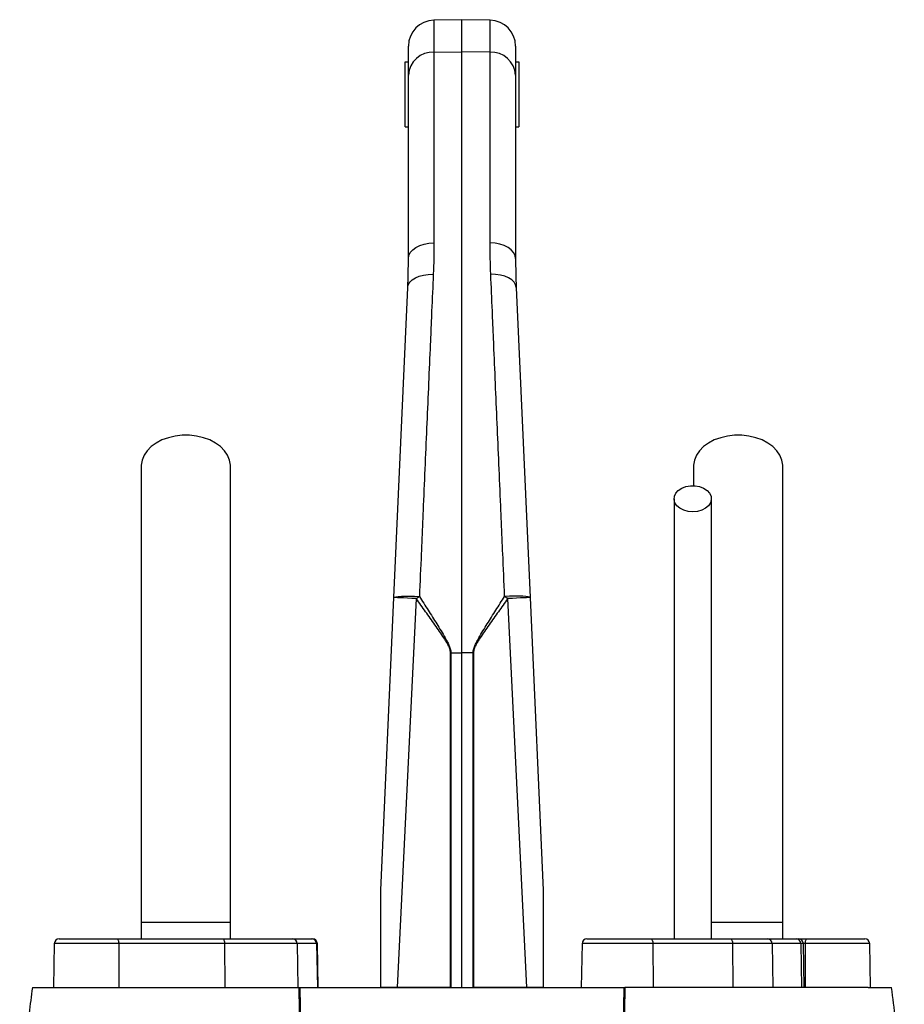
# Model space of a CAD drawing. Header units: millimetres. Extents: x 3838 to 8403, y 897 to 11532.
# Tile 5 of 5: x 5440 to 6802, y 10016 to 11532. Entities that reach past the tile are written whole.
import ezdxf

# ---------------------------------------------------------------- set-up
doc = ezdxf.new("R2010")
doc.units = ezdxf.units.MM
doc.header["$LTSCALE"] = 5

msp = doc.modelspace()

# ---------------------------------------------------------------- linework, layer by layer
at = {"color": 7, "linetype": 'Continuous', "lineweight": 25}
for p, q in [((6120.9, 11531.6), (6077.7, 11530.9)), ((6164.1, 11530.9), (6120.9, 11531.6)), ((6120.9, 11482.4), (6120.9, 11531.6)), ((6038.4, 11446.5), (6038.4, 11490.9)), ((6203.4, 11490.9), (6203.4, 11446.5)), ((6077.7, 11481.7), (6120.9, 11482.4)), ((6077.7, 11481.7), (6077.7, 11188.1)), ((6120.9, 10557), (6120.9, 11482.4)), ((6164.1, 11481.7), (6120.9, 11482.4)), ((6164.1, 11188.1), (6164.1, 11481.7)), ((6033.4, 11366.6), (6033.4, 11466.6)), ((6033.4, 11466.6), (6038.4, 11466.6)), ((6203.4, 11466.6), (6208.4, 11466.6)), ((6208.4, 11466.6), (6208.4, 11366.6)), ((6038.4, 11164), (6038.4, 11446.5)), ((6203.4, 11446.5), (6203.4, 11164)), ((6033.4, 11366.6), (6038.4, 11366.6)), ((6203.4, 11366.6), (6208.4, 11366.6)), ((6016.1, 10642.3), (6037.4, 11119.3)), ((6204.4, 11119.3), (6225.8, 10642.3)), ((6477.2, 10844.2), (6477.2, 10814.1)), ((5995.9, 10191.6), (6016.1, 10642.3)), ((6050.4, 10640.5), (6021.3, 10041.6)), ((6220.6, 10041.6), (6191.4, 10640.5)), ((6225.8, 10642.3), (6245.9, 10191.6)), ((6103.1, 10041.6), (6103.1, 10557)), ((6103.8, 10557), (6120.9, 10557)), ((6103.8, 10557), (6103.8, 10041.6)), ((6138, 10557), (6120.9, 10557)), ((6120.9, 10041.6), (6120.9, 10557)), ((6138.7, 10557), (6138, 10557)), ((6138, 10041.6), (6138, 10557)), ((6138.7, 10557), (6138.7, 10041.6)), ((5627.2, 10141.6), (5627.2, 10116.6)), ((5764.7, 10141.6), (5627.2, 10141.6)), ((5764.7, 10116.6), (5764.7, 10141.6)), ((6614.7, 10141.6), (6504.3, 10141.6)), ((6614.7, 10116.6), (6614.7, 10141.6)), ((5501, 10116.6), (5590, 10116.6)), ((5590, 10116.6), (5752.8, 10116.6)), ((5752.8, 10116.6), (5859.7, 10116.6)), ((5859.7, 10116.6), (5889.8, 10116.6)), ((5889.8, 10116.6), (5890.8, 10116.6)), ((6313.2, 10116.6), (6411.1, 10116.6)), ((6411.1, 10116.6), (6533.8, 10116.6)), ((6533.8, 10116.6), (6591, 10116.6)), ((6591, 10116.6), (6635.2, 10116.6)), ((6635.2, 10116.6), (6638.7, 10116.6)), ((6638.7, 10116.6), (6651.8, 10116.6)), ((6651.8, 10116.6), (6740.8, 10116.6)), ((5493.5, 10109.3), (5492.4, 10041.6)), ((5592.6, 10109.3), (5593, 10041.6)), ((5755.4, 10109.3), (5592.6, 10109.3)), ((5755.4, 10109.3), (5755.8, 10041.6)), ((5867.1, 10109.3), (5755.4, 10109.3)), ((5867.1, 10109.3), (5868.3, 10041.6)), ((5897.2, 10109.3), (5867.1, 10109.3)), ((5897.2, 10109.3), (5898.3, 10041.6)), ((5899.5, 10041.6), (5898.3, 10109.3)), ((6305.7, 10109.3), (6304.5, 10041.6)), ((6414.7, 10109.3), (6415.3, 10041.6)), ((6537.4, 10109.3), (6414.7, 10109.3)), ((6537.4, 10109.3), (6537.9, 10041.6)), ((6598.1, 10109.3), (6537.4, 10109.3)), ((6598.1, 10109.3), (6599.2, 10041.6)), ((6642.3, 10109.3), (6598.1, 10109.3)), ((6642.3, 10109.3), (6643.5, 10041.6)), ((6647.3, 10041.6), (6646.2, 10109.3)), ((6649.2, 10109.3), (6648.8, 10041.6)), ((6749.5, 10041.6), (6748.3, 10109.3)), ((5465.8, 10041.6), (5495.9, 10041.6)), ((6103.1, 10041.6), (6021.3, 10041.6)), ((6103.8, 10041.6), (6103.1, 10041.6)), ((6138.7, 10041.6), (6138, 10041.6)), ((6220.6, 10041.6), (6138.7, 10041.6)), ((6745.9, 10041.6), (6776, 10041.6))]:
    msp.add_line(p, q, dxfattribs=at)
at = {"color": 8, "linetype": 'Continuous', "lineweight": 25}
for p, q in [((6077.7, 11530.9), (6077.7, 11481.7)), ((6164.1, 11481.7), (6164.1, 11530.9)), ((5592.6, 10109.3), (5493.5, 10109.3)), ((5898.3, 10109.3), (5897.2, 10109.3)), ((6414.7, 10109.3), (6305.7, 10109.3)), ((6646.2, 10109.3), (6642.3, 10109.3)), ((6649.2, 10109.3), (6646.2, 10109.3)), ((6748.3, 10109.3), (6649.2, 10109.3))]:
    msp.add_line(p, q, dxfattribs=at)
at = {"color": 7, "linetype": 'Continuous', "lineweight": 25, "flags": 128}
for points in [[(6038.4, 11164), (6039.2, 11168.6), (6041.4, 11173.1), (6045, 11177.2), (6049.9, 11180.9), (6055.8, 11183.9), (6062.6, 11186.1), (6070, 11187.5), (6077.7, 11188.1)], [(6203.4, 11164), (6202.7, 11168.6), (6200.4, 11173.1), (6196.8, 11177.2), (6192, 11180.9), (6186, 11183.9), (6179.2, 11186.1), (6171.8, 11187.5), (6164.1, 11188.1)], [(6037.4, 11119.3), (6038.3, 11123.5), (6040.7, 11127.4), (6044.3, 11131), (6049.2, 11134.1), (6055.1, 11136.6), (6061.8, 11138.5), (6069.1, 11139.5), (6076.7, 11139.7)], [(6204.4, 11119.3), (6203.5, 11123.5), (6201.2, 11127.4), (6197.5, 11131), (6192.6, 11134.1), (6186.7, 11136.6), (6180, 11138.5), (6172.7, 11139.5), (6165.2, 11139.7)], [(5764.7, 10844.2), (5764.6, 10846.1), (5763.3, 10853.8), (5760.2, 10861.2), (5755.5, 10868.1), (5749.2, 10874.5), (5741.5, 10880), (5732.7, 10884.7), (5722.9, 10888.2), (5712.4, 10890.7), (5701.5, 10891.9), (5690.4, 10891.9), (5679.5, 10890.7), (5669, 10888.2), (5659.2, 10884.7), (5650.3, 10880), (5642.7, 10874.5), (5636.4, 10868.1), (5631.6, 10861.2), (5628.6, 10853.8), (5627.2, 10846.1), (5627.2, 10844.2)], [(6614.7, 10844.2), (6614.6, 10846.1), (6613.3, 10853.8), (6610.2, 10861.2), (6605.5, 10868.1), (6599.2, 10874.5), (6591.5, 10880), (6582.7, 10884.7), (6572.9, 10888.2), (6562.4, 10890.7), (6551.5, 10891.9), (6540.4, 10891.9), (6529.5, 10890.7), (6519, 10888.2), (6509.2, 10884.7), (6500.3, 10880), (6492.7, 10874.5), (6486.4, 10868.1), (6481.6, 10861.2), (6478.6, 10853.8), (6477.2, 10846.1), (6477.2, 10844.2)], [(6475.9, 10774.2), (6468.8, 10774.8), (6462.1, 10776.7), (6456.2, 10779.6), (6451.6, 10783.5), (6448.6, 10788), (6447.2, 10793), (6447.7, 10798), (6449.9, 10802.7), (6453.8, 10807), (6459, 10810.4), (6465.3, 10812.8), (6472.3, 10814.1), (6479.5, 10814.1), (6486.5, 10812.8), (6492.8, 10810.4), (6498.1, 10807), (6501.9, 10802.7), (6504.2, 10798), (6504.6, 10793), (6503.3, 10788), (6500.2, 10783.5), (6495.6, 10779.6), (6489.8, 10776.7), (6483.1, 10774.8), (6475.9, 10774.2)], [(6016.1, 10642.3), (6016.9, 10642.8), (6019.1, 10643.4), (6022.7, 10643.8), (6027.6, 10644), (6033.5, 10644.2), (6040.3, 10644.2), (6047.7, 10644), (6055.3, 10643.8)], [(6050.4, 10640.5), (6043.5, 10640.8), (6036.9, 10641.1), (6031, 10641.4), (6025.9, 10641.6), (6021.7, 10641.9), (6018.6, 10642), (6016.7, 10642.2), (6016.1, 10642.3)], [(6050.4, 10640.5), (6051, 10640.9), (6051.6, 10641.3), (6052.2, 10641.7), (6052.9, 10642.1), (6053.5, 10642.5), (6054.1, 10642.9), (6054.7, 10643.4), (6055.3, 10643.8)], [(6225.8, 10642.3), (6225, 10642.8), (6222.7, 10643.4), (6219.1, 10643.8), (6214.3, 10644), (6208.3, 10644.2), (6201.5, 10644.2), (6194.2, 10644), (6186.5, 10643.8)], [(6191.4, 10640.5), (6190.8, 10640.9), (6190.2, 10641.3), (6189.6, 10641.7), (6189, 10642.1), (6188.4, 10642.5), (6187.7, 10642.9), (6187.1, 10643.4), (6186.5, 10643.8)], [(6225.8, 10642.3), (6225.1, 10642.2), (6223.2, 10642), (6220.2, 10641.9), (6216, 10641.6), (6210.9, 10641.4), (6204.9, 10641.1), (6198.4, 10640.8), (6191.4, 10640.5)], [(5590, 10116.6), (5590.5, 10116.5), (5591, 10116.1), (5591.5, 10115.4), (5591.8, 10114.5), (5592.2, 10113.4), (5592.4, 10112.1), (5592.6, 10110.7), (5592.6, 10109.3)], [(5752.8, 10116.6), (5753.3, 10116.5), (5753.8, 10116.1), (5754.2, 10115.4), (5754.6, 10114.5), (5754.9, 10113.4), (5755.2, 10112.1), (5755.3, 10110.7), (5755.4, 10109.3)], [(6411.1, 10116.6), (6411.8, 10116.5), (6412.5, 10116.1), (6413.1, 10115.4), (6413.6, 10114.5), (6414.1, 10113.4), (6414.4, 10112.1), (6414.6, 10110.7), (6414.7, 10109.3)], [(6533.8, 10116.6), (6534.5, 10116.5), (6535.1, 10116.1), (6535.8, 10115.4), (6536.3, 10114.5), (6536.7, 10113.4), (6537.1, 10112.1), (6537.3, 10110.7), (6537.4, 10109.3)], [(6649.2, 10109.3), (6649.3, 10110.7), (6649.4, 10112.1), (6649.7, 10113.4), (6650, 10114.5), (6650.4, 10115.4), (6650.8, 10116.1), (6651.3, 10116.5), (6651.8, 10116.6)]]:
    msp.add_lwpolyline(points, dxfattribs=at)
at = {"color": 7, "linetype": 'Continuous', "lineweight": 25}
for centre, radius, start, end in [((6078.4, 11490.9), 40, 91, 180), ((6163.4, 11490.9), 40, 0, 89), ((6076.1, 11444), 37.8, 87.5323, 176.2443), ((6165.7, 11444), 37.8, 3.7557, 92.4677), ((5501, 10109.1), 7.5, 90, 179), ((5859.7, 10109.2), 7.44, 0.5546, 89.5683), ((5889.7, 10109.2), 7.44, 0.5546, 89.5683), ((5890.8, 10109.1), 7.5, 1, 90), ((6313.2, 10109.1), 7.5, 90, 179), ((6590.8, 10109.3), 7.31, 359.4868, 88.477), ((6635, 10109.3), 7.31, 359.4868, 88.477), ((6638.7, 10109.1), 7.5, 1, 90), ((6740.8, 10109.1), 7.5, 1, 90)]:
    msp.add_arc(centre, radius, start, end, dxfattribs=at)
for points in [[(6077.7, 11188.1), (6077.7, 11172.3), (6077.4, 11156.2), (6076.7, 11139.7)], [(6165.2, 11139.7), (6164.5, 11156.2), (6164.1, 11172.3), (6164.1, 11188.1)], [(6037.4, 11119.3), (6038.1, 11134.5), (6038.4, 11149.4), (6038.4, 11164)], [(6203.4, 11164), (6203.4, 11149.4), (6203.7, 11134.5), (6204.4, 11119.3)], [(6103.1, 10557), (6103.3, 10557), (6103.6, 10557), (6103.8, 10557)], [(5870.4, 10041.6), (5870.8, 10041.6), (5871.1, 10041.6), (5871.4, 10041.6)], [(6370.4, 10041.6), (6370.7, 10041.6), (6371.1, 10041.6), (6371.4, 10041.6)]]:
    msp.add_open_spline(points, degree=3, dxfattribs=at)
for points, knots in [([(6076.7, 11139.7), (6075.9, 11121.2), (6075.1, 11102.4), (6073.8, 11073.5), (6073.4, 11063.8), (6072.6, 11044.3), (6072.2, 11034.4), (6070, 10985), (6068.3, 10944.4), (6064.7, 10861.4), (6062.9, 10819), (6060.5, 10764.7), (6060.1, 10753.7), (6059.1, 10731.9), (6058.7, 10720.9), (6057.2, 10688), (6056.3, 10665.9), (6055.3, 10643.8)], [0, 0, 0, 0, 0.125, 0.125, 0.1875, 0.1875, 0.25, 0.25, 0.5, 0.5, 0.75, 0.75, 0.8125, 0.8125, 0.875, 0.875, 1, 1, 1, 1]), ([(6186.5, 10643.8), (6185.5, 10665.9), (6184.6, 10688), (6183.2, 10721), (6182.7, 10732), (6181.8, 10753.8), (6181.3, 10764.6), (6179, 10818.7), (6177.2, 10861), (6173.6, 10944), (6171.8, 10984.7), (6169.7, 11034.4), (6169.3, 11044.3), (6168.4, 11063.9), (6168, 11073.6), (6166.8, 11102.4), (6166, 11121.2), (6165.2, 11139.7)], [0, 0, 0, 0, 0.125, 0.125, 0.1875, 0.1875, 0.25, 0.25, 0.5, 0.5, 0.75, 0.75, 0.8125, 0.8125, 0.875, 0.875, 1, 1, 1, 1]), ([(5627.2, 10844.2), (5627.2, 10829.5), (5627.2, 10800.5), (5627.2, 10756.5), (5627.2, 10712.2), (5627.2, 10666.9), (5627.2, 10620.1), (5627.2, 10571.4), (5627.2, 10522.7), (5627.2, 10474.5), (5627.2, 10427.1), (5627.2, 10378.8), (5627.2, 10325.1), (5627.2, 10266.5), (5627.2, 10203.6), (5627.2, 10162.1), (5627.2, 10141.6)], [0, 0, 0, 0, 0.079644, 0.158009, 0.235124, 0.311015, 0.385614, 0.459005, 0.531252, 0.593311, 0.65426, 0.714301, 0.773508, 0.85087, 0.926319, 1, 1, 1, 1]), ([(5764.7, 10141.6), (5764.7, 10154.3), (5764.7, 10180.7), (5764.7, 10221.7), (5764.7, 10265.8), (5764.7, 10309.1), (5764.7, 10351.1), (5764.7, 10391.4), (5764.7, 10432.6), (5764.7, 10476.4), (5764.7, 10522), (5764.7, 10569.2), (5764.7, 10615.7), (5764.7, 10661.6), (5764.7, 10707), (5764.7, 10752.4), (5764.7, 10798.1), (5764.7, 10828.7), (5764.7, 10844.2)], [0, 0, 0, 0, 0.045521, 0.094717, 0.147611, 0.204275, 0.251456, 0.300858, 0.352419, 0.406213, 0.470225, 0.53729, 0.607172, 0.679907, 0.755587, 0.834151, 0.915609, 1, 1, 1, 1]), ([(6614.7, 10141.6), (6614.7, 10154.3), (6614.7, 10180.7), (6614.7, 10221.7), (6614.7, 10265.8), (6614.7, 10309.1), (6614.7, 10351.1), (6614.7, 10391.4), (6614.7, 10432.6), (6614.7, 10476.4), (6614.7, 10522), (6614.7, 10569.2), (6614.7, 10615.7), (6614.7, 10661.6), (6614.7, 10707), (6614.7, 10752.4), (6614.7, 10798.1), (6614.7, 10828.7), (6614.7, 10844.2)], [0, 0, 0, 0, 0.045521, 0.094717, 0.147611, 0.204275, 0.251456, 0.300858, 0.352419, 0.406213, 0.470225, 0.53729, 0.607172, 0.679907, 0.755587, 0.834151, 0.915609, 1, 1, 1, 1]), ([(6447.2, 10794.2), (6447.2, 10784.3), (6447.2, 10765.7), (6447.2, 10739.2), (6447.2, 10715.7), (6447.2, 10695.3), (6447.2, 10676.5), (6447.2, 10658.2), (6447.2, 10639), (6447.2, 10614.2), (6447.2, 10582.8), (6447.2, 10544.2), (6447.2, 10505.6), (6447.2, 10467.3), (6447.2, 10430), (6447.2, 10392.3), (6447.2, 10361.7), (6447.2, 10338.6), (6447.2, 10321), (6447.2, 10300.5), (6447.2, 10275.7), (6447.2, 10246.8), (6447.2, 10213.8), (6447.2, 10176.8), (6447.2, 10143.9), (6447.2, 10123.4), (6447.2, 10116.6)], [0, 0, 0, 0, 0.055267, 0.10444, 0.147521, 0.184513, 0.21542, 0.248696, 0.281657, 0.315157, 0.376188, 0.437587, 0.499107, 0.551591, 0.604003, 0.655121, 0.702915, 0.723264, 0.744126, 0.769888, 0.800965, 0.83733, 0.878131, 0.923975, 0.974885, 1, 1, 1, 1]), ([(6504.7, 10116.6), (6504.7, 10125.2), (6504.7, 10148.4), (6504.7, 10184.2), (6504.7, 10221.8), (6504.7, 10253.1), (6504.7, 10279.3), (6504.7, 10302.8), (6504.7, 10336.1), (6504.7, 10379.7), (6504.7, 10431.8), (6504.7, 10478.9), (6504.7, 10521.2), (6504.7, 10558.7), (6504.7, 10593.2), (6504.7, 10619.5), (6504.7, 10640.2), (6504.7, 10657.7), (6504.7, 10678.7), (6504.7, 10703), (6504.7, 10730.5), (6504.7, 10761.3), (6504.7, 10782.8), (6504.7, 10794.2)], [0, 0, 0, 0, 0.0315257, 0.0860565, 0.132732, 0.171571, 0.2026449, 0.2311414, 0.2600314, 0.3288846, 0.3986202, 0.468523, 0.5273125, 0.5859716, 0.6421438, 0.6941175, 0.7180911, 0.7484534, 0.7854659, 0.8291198, 0.8794217, 0.9363804, 1, 1, 1, 1]), ([(6103.1, 10557), (6103.1, 10558), (6103, 10559.1), (6102.6, 10561.1), (6102.4, 10562.1), (6101.4, 10565.1), (6100.6, 10567), (6098.7, 10570.7), (6097.7, 10572.5), (6095.5, 10576), (6094.4, 10577.8), (6091.1, 10583), (6088.8, 10586.5), (6084.1, 10593.3), (6081.7, 10596.7), (6074.5, 10606.9), (6069.7, 10613.6), (6060.1, 10627.1), (6055.2, 10633.8), (6050.4, 10640.5)], [0, 0, 0, 0, 0.03125, 0.03125, 0.0625, 0.0625, 0.125, 0.125, 0.1875, 0.1875, 0.25, 0.25, 0.375, 0.375, 0.5, 0.5, 0.75, 0.75, 1, 1, 1, 1]), ([(6055.3, 10643.8), (6059.8, 10636.8), (6064.3, 10629.7), (6073.2, 10615.7), (6077.7, 10608.6), (6084.3, 10598), (6086.5, 10594.5), (6090.8, 10587.4), (6092.9, 10583.8), (6096, 10578.3), (6097, 10576.5), (6099, 10572.8), (6099.9, 10570.9), (6101.6, 10567.1), (6102.3, 10565.2), (6103.2, 10562.2), (6103.4, 10561.1), (6103.7, 10559.1), (6103.8, 10558), (6103.8, 10557)], [0, 0, 0, 0, 0.25, 0.25, 0.5, 0.5, 0.625, 0.625, 0.75, 0.75, 0.8125, 0.8125, 0.875, 0.875, 0.9375, 0.9375, 0.96875, 0.96875, 1, 1, 1, 1]), ([(6138, 10557), (6138, 10559.1), (6138.4, 10561.2), (6139.5, 10565.2), (6140.3, 10567.1), (6142, 10571), (6142.9, 10572.8), (6144.8, 10576.5), (6145.8, 10578.3), (6148.9, 10583.8), (6151, 10587.4), (6155.4, 10594.5), (6157.6, 10598), (6164.2, 10608.6), (6168.6, 10615.7), (6177.5, 10629.7), (6182, 10636.8), (6186.5, 10643.8)], [0, 0, 0, 0, 0.0625, 0.0625, 0.125, 0.125, 0.1875, 0.1875, 0.25, 0.25, 0.375, 0.375, 0.5, 0.5, 0.75, 0.75, 1, 1, 1, 1]), ([(6191.4, 10640.5), (6186.6, 10633.8), (6181.8, 10627.1), (6172.1, 10613.6), (6167.3, 10606.9), (6160.2, 10596.7), (6157.8, 10593.3), (6153.1, 10586.5), (6150.8, 10583.1), (6147.4, 10577.8), (6146.3, 10576.1), (6144.2, 10572.5), (6143.2, 10570.7), (6141.3, 10567), (6140.4, 10565.1), (6139.5, 10562.1), (6139.2, 10561.1), (6138.8, 10559.1), (6138.7, 10558), (6138.7, 10557)], [0, 0, 0, 0, 0.25, 0.25, 0.5, 0.5, 0.625, 0.625, 0.75, 0.75, 0.8125, 0.8125, 0.875, 0.875, 0.9375, 0.9375, 0.96875, 0.96875, 1, 1, 1, 1]), ([(5995.9, 10041.6), (5995.9, 10054.4), (5995.9, 10067.1), (5995.9, 10092.6), (5995.9, 10105.3), (5995.9, 10124.3), (5995.9, 10130.7), (5995.9, 10143.3), (5995.9, 10149.7), (5995.9, 10159.1), (5995.9, 10162.3), (5995.9, 10168.6), (5995.9, 10171.7), (5995.9, 10176.4), (5995.9, 10177.9), (5995.9, 10181), (5995.9, 10182.6), (5995.9, 10185.6), (5995.9, 10187.1), (5995.9, 10189.2), (5995.9, 10189.9), (5995.9, 10190.8), (5995.9, 10191.1), (5995.9, 10191.5), (5995.9, 10191.6), (5995.9, 10191.6)], [0, 0, 0, 0, 0.25, 0.25, 0.5, 0.5, 0.625, 0.625, 0.75, 0.75, 0.8125, 0.8125, 0.875, 0.875, 0.90625, 0.90625, 0.9375, 0.9375, 0.96875, 0.96875, 0.984375, 0.984375, 0.992188, 0.992188, 1, 1, 1, 1]), ([(6245.9, 10191.6), (6245.9, 10191.6), (6245.9, 10191.5), (6245.9, 10191.1), (6245.9, 10190.8), (6245.9, 10189.9), (6245.9, 10189.2), (6245.9, 10187), (6245.9, 10185.5), (6245.9, 10182.5), (6245.9, 10180.9), (6245.9, 10177.9), (6245.9, 10176.3), (6245.9, 10171.6), (6245.9, 10168.5), (6245.9, 10162.2), (6245.9, 10159.1), (6245.9, 10149.6), (6245.9, 10143.3), (6245.9, 10130.6), (6245.9, 10124.3), (6245.9, 10105.2), (6245.9, 10092.5), (6245.9, 10067.1), (6245.9, 10054.4), (6245.9, 10041.6)], [0, 0, 0, 0, 0.007812, 0.007812, 0.015625, 0.015625, 0.03125, 0.03125, 0.0625, 0.0625, 0.09375, 0.09375, 0.125, 0.125, 0.1875, 0.1875, 0.25, 0.25, 0.375, 0.375, 0.5, 0.5, 0.75, 0.75, 1, 1, 1, 1]), ([(5459.8, 10041.6), (5458.1, 10028.5), (5454.7, 10002.1), (5449.6, 9962.1), (5444.8, 9925.8), (5441.6, 9902.9), (5440.3, 9893.3)], [0, 0, 0, 0, 0.268654, 0.537367, 0.804859, 1, 1, 1, 1]), ([(5460, 10041.6), (5459.9, 10041.6), (5459.3, 10041.6), (5460.9, 10041.6), (5464.2, 10041.6), (5465.8, 10041.6)], [0, 0, 0, 0, 0.0945759, 0.5574547, 1, 1, 1, 1]), ([(5495.9, 10041.6), (5496.3, 10041.6), (5497.1, 10041.6), (5498.3, 10041.6), (5499.5, 10041.6), (5500.8, 10041.6), (5502.2, 10041.6), (5503.6, 10041.6), (5505.1, 10041.6), (5506.6, 10041.6), (5508.2, 10041.6), (5509.8, 10041.6), (5511.5, 10041.6), (5513.2, 10041.6), (5518.3, 10041.6), (5527.5, 10041.6), (5542.4, 10041.6), (5559.5, 10041.6), (5578.7, 10041.6), (5599.8, 10041.6), (5622.9, 10041.6), (5648, 10041.6), (5674.9, 10041.6), (5703.5, 10041.6), (5733.8, 10041.6), (5765.8, 10041.6), (5791.2, 10041.6), (5809.2, 10041.6), (5819.2, 10041.6), (5829.2, 10041.6), (5839.4, 10041.6), (5849.6, 10041.6), (5860, 10041.6), (5866.9, 10041.6), (5870.4, 10041.6)], [0, 0, 0, 0, 0.009539, 0.019075, 0.02861, 0.038144, 0.047677, 0.057211, 0.066746, 0.076283, 0.085822, 0.095364, 0.104909, 0.114459, 0.124013, 0.186218, 0.248355, 0.310652, 0.373016, 0.435522, 0.497964, 0.560535, 0.623167, 0.685915, 0.748593, 0.811367, 0.874209, 0.892205, 0.910185, 0.928154, 0.946115, 0.964074, 0.982034, 1, 1, 1, 1]), ([(5870.9, 9659.9), (5872, 9692.1), (5872.7, 9724.1), (5873.3, 9788.1), (5873.3, 9819.9), (5872.6, 9915.3), (5871.2, 9978.6), (5870.4, 10041.6)], [0, 0, 0, 0, 0.25, 0.25, 0.5, 0.5, 1, 1, 1, 1]), ([(5871.4, 10041.6), (5871.8, 10010.1), (5872.3, 9978.5), (5873.2, 9915.3), (5873.7, 9883.5), (5874.1, 9820), (5874.2, 9788.1), (5873.5, 9724.1), (5872.8, 9692.1), (5871.7, 9660)], [0, 0, 0, 0, 0.25, 0.25, 0.5, 0.5, 0.75, 0.75, 1, 1, 1, 1]), ([(5871.4, 10041.6), (5873.2, 10041.6), (5876.7, 10041.6), (5882, 10041.6), (5887.2, 10041.6), (5892.5, 10041.6), (5897.9, 10041.6), (5903.2, 10041.6), (5906.8, 10041.6), (5908.6, 10041.6)], [0, 0, 0, 0, 0.142816, 0.285635, 0.428463, 0.571306, 0.714172, 0.857068, 1, 1, 1, 1]), ([(5908.6, 10041.6), (5910.1, 10041.6), (5913.1, 10041.6), (5917.7, 10041.6), (5922.3, 10041.6), (5926.9, 10041.6), (5931.5, 10041.6), (5936.1, 10041.6), (5940.8, 10041.6), (5945.5, 10041.6), (5950.2, 10041.6), (5954.9, 10041.6), (5966.7, 10041.6), (5985.7, 10041.6), (6012.3, 10041.6), (6039.2, 10041.6), (6066.3, 10041.6), (6093.6, 10041.6), (6120.9, 10041.6), (6148.3, 10041.6), (6175.5, 10041.6), (6202.6, 10041.6), (6229.5, 10041.6), (6256.1, 10041.6), (6276.5, 10041.6), (6290.9, 10041.6), (6299.5, 10041.6), (6308, 10041.6), (6316.5, 10041.6), (6324.9, 10041.6), (6330.5, 10041.6), (6333.3, 10041.6)], [0, 0, 0, 0, 0.011372, 0.02274, 0.034104, 0.045465, 0.056825, 0.068185, 0.079545, 0.090906, 0.102271, 0.113638, 0.12501, 0.187502, 0.250007, 0.312499, 0.375004, 0.437496, 0.500001, 0.562493, 0.624997, 0.687489, 0.749994, 0.812486, 0.874991, 0.895833, 0.916663, 0.937489, 0.958316, 0.979151, 1, 1, 1, 1]), ([(6021.3, 10041.6), (6018.7, 10041.6), (6016.2, 10041.6), (6012.6, 10041.6), (6011.4, 10041.6), (6009.1, 10041.6), (6008, 10041.6), (6004.7, 10041.6), (6002.7, 10041.6), (5999.1, 10041.6), (5997.4, 10041.6), (5995.9, 10041.6)], [0, 0, 0, 0, 0.25, 0.25, 0.375, 0.375, 0.5, 0.5, 0.75, 0.75, 1, 1, 1, 1]), ([(6245.9, 10041.6), (6244.5, 10041.6), (6242.8, 10041.6), (6240.1, 10041.6), (6239.1, 10041.6), (6237.1, 10041.6), (6236, 10041.6), (6232.8, 10041.6), (6230.5, 10041.6), (6225.7, 10041.6), (6223.1, 10041.6), (6220.6, 10041.6)], [0, 0, 0, 0, 0.25, 0.25, 0.375, 0.375, 0.5, 0.5, 0.75, 0.75, 1, 1, 1, 1]), ([(6333.3, 10041.6), (6335.1, 10041.6), (6338.6, 10041.6), (6344, 10041.6), (6349.3, 10041.6), (6354.6, 10041.6), (6359.9, 10041.6), (6365.2, 10041.6), (6368.6, 10041.6), (6370.4, 10041.6)], [0, 0, 0, 0, 0.142874, 0.285731, 0.428578, 0.571422, 0.714269, 0.857126, 1, 1, 1, 1]), ([(6370.1, 9660), (6369, 9692.1), (6368.3, 9724.1), (6367.7, 9788.1), (6367.7, 9820), (6368.2, 9883.5), (6368.6, 9915.3), (6369.6, 9978.5), (6370.1, 10010.1), (6370.4, 10041.6)], [0, 0, 0, 0, 0.25, 0.25, 0.5, 0.5, 0.75, 0.75, 1, 1, 1, 1]), ([(6371.4, 10041.6), (6370.7, 9978.6), (6369.3, 9915.3), (6368.5, 9819.9), (6368.5, 9788.1), (6369.2, 9724.1), (6369.8, 9692.1), (6371, 9659.9)], [0, 0, 0, 0, 0.5, 0.5, 0.75, 0.75, 1, 1, 1, 1]), ([(6745.9, 10041.6), (6736.1, 10041.6), (6704.7, 10041.6), (6623.5, 10041.6), (6511.9, 10041.6), (6420.3, 10041.6), (6371.4, 10041.6)], [0.5613215, 0.5613215, 0.5613215, 0.5613215, 0.6404767, 0.7196318, 0.798787, 0.8776759, 0.8776759, 0.8776759, 0.8776759]), ([(6776, 10041.6), (6777.9, 10041.6), (6781.6, 10041.6), (6781.9, 10041.6), (6782, 10041.6)], [0, 0, 0, 0, 0.487663, 1, 1, 1, 1]), ([(6801.6, 9893.3), (6800.6, 9900.2), (6797.9, 9919.3), (6793.5, 9952.7), (6788, 9995.3), (6784.1, 10025.5), (6782.1, 10041.6)], [0, 0, 0, 0, 0.1391817, 0.3867416, 0.6736659, 1, 1, 1, 1])]:
    msp.add_open_spline(points, degree=3, knots=knots, dxfattribs=at)

doc.saveas('drawing.dxf')
